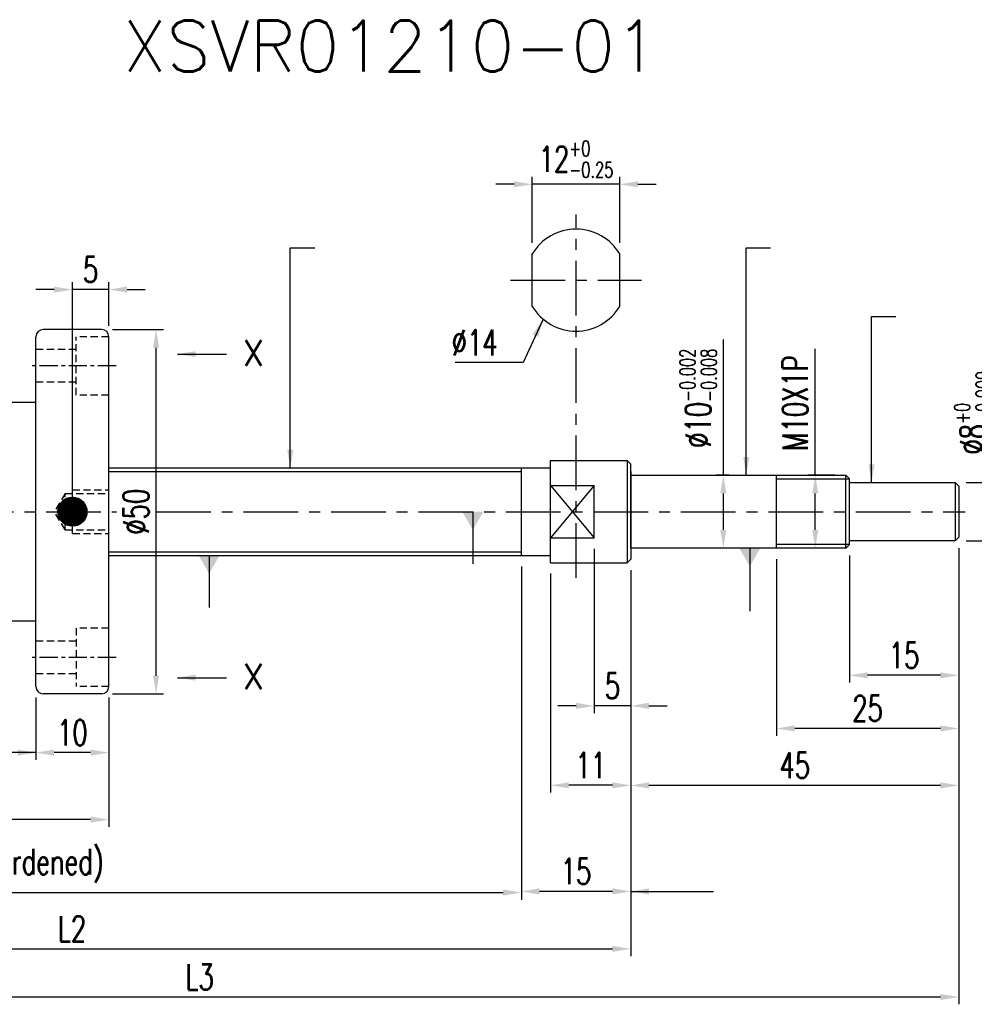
# Model space of a CAD drawing. Extents: x -448 to -99, y 37 to 172.
# Tile 58 of 59: x -347 to -216, y 37 to 172. Entities that reach past the tile are written whole.
import ezdxf

# ---------------------------------------------------------------- set-up
doc = ezdxf.new("R2010")
doc.units = 0
doc.header["$LTSCALE"] = 2
doc.header["$MEASUREMENT"] = 0
doc.header["$PDMODE"] = 2
doc.linetypes.add('CENTER', pattern=[2, 1.25, -0.25, 0.25, -0.25])
doc.linetypes.add('DASHED', pattern=[0.75, 0.5, -0.25])
doc.layers.get('DEFPOINTS').update_dxf_attribs({"linetype": 'CONTINUOUS'})
for name, color, linetype in [('CL', 1, 'CENTER'), ('DIM', 4, 'CONTINUOUS'), ('HID', 2, 'DASHED'), ('OUT', 3, 'CONTINUOUS')]:
    doc.layers.add(name, color=color, linetype=linetype)
doc.styles.add('DIM-7', font='SIMPLEX.shx', dxfattribs={"width": 0.7, "bigfont": 'chineset.shx'})
doc.styles.add('STYLE1', font='txt.shx')
doc.dimstyles.get("Standard").update_dxf_attribs({"dimtxt": 0.18, "dimasz": 0.18, "dimexe": 0.18, "dimexo": 0.0625, "dimgap": 0.09, "dimtad": 0, "dimtih": 1, "dimtoh": 1, "dimdec": 4, "dimzin": 0, "dimdsep": 46, "dimtxsty": 'STANDARD', "dimcen": 0.09, "dimadec": 0, "dimazin": 0, "dimtfac": 1, "dimtdec": 4, "dimtofl": 0, "dimtmove": 0, "dimatfit": 0, "dimfxl": 1, "dimtolj": 1, "dimtzin": 0, "dimarcsym": 0})

# ---------------------------------------------------------------- blocks, each defined once
blk = doc.blocks.new('*D20')
at = {"layer": 'DEFPOINTS', "color": 0, "linetype": 'Continuous', "transparency": 16777216}
for p in [(-416.84, 100.75), (-263.56, 98.25), (-263.56, 44.77)]:
    blk.add_point(p, dxfattribs=at)
at = {"layer": 'DIM', "color": 7, "linetype": 'Continuous', "lineweight": -2, "transparency": 16777216}
for p, q in [((-416.84, 99.25), (-416.84, 43.77)), ((-263.56, 96.75), (-263.56, 43.77)), ((-414.34, 44.77), (-266.06, 44.77))]:
    blk.add_line(p, q, dxfattribs=at)
at = {"layer": 'DIM', "color": 7, "linetype": 'Continuous', "transparency": 16777216}
for points in [[(-414.34, 45.18), (-414.34, 44.35), (-416.84, 44.77)], [(-266.06, 45.18), (-266.06, 44.35), (-263.56, 44.77)]]:
    blk.add_solid(points, dxfattribs=at)
at = {"layer": 'DIM', "color": 7, "linetype": 'Continuous', "transparency": 16777216, "insert": (-340.2, 47.52), "char_height": 3.5, "attachment_point": 5, "style": 'DIM-7'}
blk.add_mtext('\\A1;L2', dxfattribs=at)
blk = doc.blocks.new('*D19')
at = {"layer": 'DEFPOINTS', "color": 0, "linetype": 'Continuous', "transparency": 16777216}
for p in [(-416.84, 100.75), (-278.56, 98.75), (-278.56, 52.5)]:
    blk.add_point(p, dxfattribs=at)
at = {"layer": 'DIM', "color": 7, "linetype": 'Continuous', "lineweight": -2, "transparency": 16777216}
for p, q in [((-416.84, 99.25), (-416.84, 51.5)), ((-278.56, 97.25), (-278.56, 51.5)), ((-414.34, 52.5), (-281.06, 52.5))]:
    blk.add_line(p, q, dxfattribs=at)
at = {"layer": 'DIM', "color": 7, "linetype": 'Continuous', "transparency": 16777216}
for points in [[(-414.34, 52.91), (-414.34, 52.08), (-416.84, 52.5)], [(-281.06, 52.91), (-281.06, 52.08), (-278.56, 52.5)]]:
    blk.add_solid(points, dxfattribs=at)
at = {"layer": 'DIM', "color": 7, "linetype": 'Continuous', "transparency": 16777216, "insert": (-347.7, 56.16), "char_height": 3.5, "attachment_point": 5, "style": 'DIM-7'}
blk.add_mtext('\\A1;L1 (hardened)', dxfattribs=at)
blk = doc.blocks.new('*D16')
at = {"layer": 'DEFPOINTS', "color": 0, "linetype": 'Continuous', "transparency": 16777216}
for p in [(-388.16, 90.75), (-335.16, 80.75), (-388.16, 62.5)]:
    blk.add_point(p, dxfattribs=at)
at = {"layer": 'DIM', "color": 7, "linetype": 'Continuous', "lineweight": -2, "transparency": 16777216}
for p, q in [((-388.16, 89.25), (-388.16, 61.5)), ((-335.16, 79.25), (-335.16, 61.5)), ((-337.66, 62.5), (-385.66, 62.5))]:
    blk.add_line(p, q, dxfattribs=at)
at = {"layer": 'DIM', "color": 7, "linetype": 'Continuous', "transparency": 16777216}
for points in [[(-385.66, 62.92), (-385.66, 62.09), (-388.16, 62.5)], [(-337.66, 62.92), (-337.66, 62.09), (-335.16, 62.5)]]:
    blk.add_solid(points, dxfattribs=at)
at = {"layer": 'DIM', "color": 7, "linetype": 'Continuous', "transparency": 16777216, "insert": (-361.66, 65.25), "char_height": 3.5, "attachment_point": 5, "style": 'DIM-7'}
blk.add_mtext('\\A1;53', dxfattribs=at)
blk = doc.blocks.new('*D14')
at = {"layer": 'DEFPOINTS', "color": 0, "linetype": 'Continuous', "transparency": 16777216}
for p in [(-426.84, 101.25), (-218.56, 101.25), (-426.84, 38.16)]:
    blk.add_point(p, dxfattribs=at)
at = {"layer": 'DIM', "color": 7, "linetype": 'Continuous', "lineweight": -2, "transparency": 16777216}
for p, q in [((-426.84, 99.75), (-426.84, 37.16)), ((-218.56, 99.75), (-218.56, 37.16)), ((-221.06, 38.16), (-424.34, 38.16))]:
    blk.add_line(p, q, dxfattribs=at)
at = {"layer": 'DIM', "color": 7, "linetype": 'Continuous', "transparency": 16777216}
for points in [[(-424.34, 38.58), (-424.34, 37.75), (-426.84, 38.16)], [(-221.06, 38.58), (-221.06, 37.75), (-218.56, 38.16)]]:
    blk.add_solid(points, dxfattribs=at)
at = {"layer": 'DIM', "color": 7, "linetype": 'Continuous', "transparency": 16777216, "insert": (-322.7, 40.91), "char_height": 3.5, "attachment_point": 5, "style": 'DIM-7'}
blk.add_mtext('\\A1;L3', dxfattribs=at)
blk = doc.blocks.new('*D8')
at = {"layer": 'DEFPOINTS', "color": 0, "linetype": 'Continuous', "transparency": 16777216}
for p in [(-278.56, 98.75), (-263.56, 98.25), (-278.56, 52.65)]:
    blk.add_point(p, dxfattribs=at)
at = {"layer": 'DIM', "color": 7, "linetype": 'Continuous', "lineweight": -2, "transparency": 16777216}
for p, q in [((-278.56, 97.25), (-278.56, 51.65)), ((-263.56, 96.75), (-263.56, 51.65)), ((-266.06, 52.65), (-276.06, 52.65))]:
    blk.add_line(p, q, dxfattribs=at)
at = {"layer": 'DIM', "color": 7, "linetype": 'Continuous', "transparency": 16777216}
for points in [[(-276.06, 53.07), (-276.06, 52.23), (-278.56, 52.65)], [(-266.06, 53.07), (-266.06, 52.23), (-263.56, 52.65)]]:
    blk.add_solid(points, dxfattribs=at)
at = {"layer": 'DIM', "color": 7, "linetype": 'Continuous', "transparency": 16777216, "insert": (-271.06, 55.4), "char_height": 3.5, "attachment_point": 5, "style": 'DIM-7'}
blk.add_mtext('\\A1;15', dxfattribs=at)
blk = doc.blocks.new('*D26')
at = {"layer": 'DEFPOINTS', "color": 0, "linetype": 'Continuous', "transparency": 16777216}
for p in [(-340.16, 135.22), (-335.16, 128.75), (-340.16, 104.75)]:
    blk.add_point(p, dxfattribs=at)
at = {"layer": 'DIM', "color": 7, "linetype": 'Continuous', "lineweight": -2, "transparency": 16777216}
for p, q in [((-342.66, 135.22), (-345.16, 135.22)), ((-340.16, 106.25), (-340.16, 136.22)), ((-335.16, 135.22), (-340.16, 135.22)), ((-335.16, 130.25), (-335.16, 136.22)), ((-332.66, 135.22), (-330.16, 135.22))]:
    blk.add_line(p, q, dxfattribs=at)
at = {"layer": 'DIM', "color": 7, "linetype": 'Continuous', "transparency": 16777216}
for points in [[(-342.66, 135.64), (-342.66, 134.81), (-340.16, 135.22)], [(-332.66, 135.64), (-332.66, 134.81), (-335.16, 135.22)]]:
    blk.add_solid(points, dxfattribs=at)
at = {"layer": 'DIM', "color": 7, "linetype": 'Continuous', "transparency": 16777216, "insert": (-337.66, 137.97), "char_height": 3.5, "attachment_point": 5, "style": 'DIM-7'}
blk.add_mtext('\\A1;5', dxfattribs=at)
blk = doc.blocks.new('*D17')
at = {"layer": 'DEFPOINTS', "color": 0, "linetype": 'Continuous', "transparency": 16777216}
for p in [(-336.16, 129.75), (-328.67, 129.75), (-336.16, 79.75)]:
    blk.add_point(p, dxfattribs=at)
at = {"layer": 'DIM', "color": 7, "linetype": 'Continuous', "lineweight": -2, "transparency": 16777216}
for p, q in [((-334.66, 129.75), (-327.67, 129.75)), ((-328.67, 82.25), (-328.67, 127.25)), ((-334.66, 79.75), (-327.67, 79.75))]:
    blk.add_line(p, q, dxfattribs=at)
at = {"layer": 'DIM', "color": 7, "linetype": 'Continuous', "transparency": 16777216}
for points in [[(-329.09, 127.25), (-328.26, 127.25), (-328.67, 129.75)], [(-329.09, 82.25), (-328.26, 82.25), (-328.67, 79.75)]]:
    blk.add_solid(points, dxfattribs=at)
at = {"layer": 'DIM', "color": 7, "linetype": 'Continuous', "transparency": 16777216, "insert": (-331.42, 104.75), "char_height": 3.5, "attachment_point": 5, "rotation": 90, "style": 'DIM-7'}
blk.add_mtext('\\A1;%%c50', dxfattribs=at)
blk = doc.blocks.new('*D15')
at = {"layer": 'DEFPOINTS', "color": 0, "linetype": 'Continuous', "transparency": 16777216}
for p in [(-345.16, 80.75), (-335.16, 80.75), (-345.16, 71.69)]:
    blk.add_point(p, dxfattribs=at)
at = {"layer": 'DIM', "color": 7, "linetype": 'Continuous', "lineweight": -2, "transparency": 16777216}
for p, q in [((-345.16, 79.25), (-345.16, 70.69)), ((-335.16, 79.25), (-335.16, 70.69)), ((-337.66, 71.69), (-342.66, 71.69))]:
    blk.add_line(p, q, dxfattribs=at)
at = {"layer": 'DIM', "color": 7, "linetype": 'Continuous', "transparency": 16777216}
for points in [[(-342.66, 72.11), (-342.66, 71.27), (-345.16, 71.69)], [(-337.66, 72.11), (-337.66, 71.27), (-335.16, 71.69)]]:
    blk.add_solid(points, dxfattribs=at)
at = {"layer": 'DIM', "color": 7, "linetype": 'Continuous', "transparency": 16777216, "insert": (-340.16, 74.44), "char_height": 3.5, "attachment_point": 5, "style": 'DIM-7'}
blk.add_mtext('\\A1;10', dxfattribs=at)
blk = doc.blocks.new('*D9')
at = {"layer": 'DEFPOINTS', "color": 0, "linetype": 'Continuous', "transparency": 16777216}
for p in [(-248.56, 109.75), (-250.85, 99.75), (-248.56, 99.75)]:
    blk.add_point(p, dxfattribs=at)
at = {"layer": 'DIM', "color": 7, "linetype": 'Continuous', "lineweight": -2, "transparency": 16777216}
for p, q in [((-250.85, 109.75), (-250.85, 128.37)), ((-250.06, 109.75), (-251.85, 109.75)), ((-250.85, 102.25), (-250.85, 107.25)), ((-250.06, 99.75), (-251.85, 99.75))]:
    blk.add_line(p, q, dxfattribs=at)
at = {"layer": 'DIM', "color": 7, "linetype": 'Continuous', "transparency": 16777216}
for points in [[(-251.27, 107.25), (-250.44, 107.25), (-250.85, 109.75)], [(-251.27, 102.25), (-250.44, 102.25), (-250.85, 99.75)]]:
    blk.add_solid(points, dxfattribs=at)
at = {"layer": 'DIM', "color": 7, "linetype": 'Continuous', "transparency": 16777216, "insert": (-254.3, 120.31), "char_height": 3.5, "attachment_point": 5, "rotation": 90, "style": 'DIM-7'}
blk.add_mtext('\\A1;%%c10{\\H2.100000;\\S-0.002^ -0.008;}', dxfattribs=at)
blk = doc.blocks.new('*D7')
at = {"layer": 'DEFPOINTS', "color": 0, "linetype": 'Continuous', "transparency": 16777216}
for p in [(-238.24, 109.75), (-234.06, 109.75), (-234.06, 99.75)]:
    blk.add_point(p, dxfattribs=at)
at = {"layer": 'DIM', "color": 7, "linetype": 'Continuous', "lineweight": -2, "transparency": 16777216}
for p, q in [((-238.24, 109.75), (-238.24, 127.08)), ((-235.56, 109.75), (-239.24, 109.75)), ((-238.24, 102.25), (-238.24, 107.25)), ((-235.56, 99.75), (-239.24, 99.75))]:
    blk.add_line(p, q, dxfattribs=at)
at = {"layer": 'DIM', "color": 7, "linetype": 'Continuous', "transparency": 16777216}
for points in [[(-238.65, 107.25), (-237.82, 107.25), (-238.24, 109.75)], [(-238.65, 102.25), (-237.82, 102.25), (-238.24, 99.75)]]:
    blk.add_solid(points, dxfattribs=at)
at = {"layer": 'DIM', "color": 7, "linetype": 'Continuous', "transparency": 16777216, "insert": (-240.99, 119.67), "char_height": 3.5, "attachment_point": 5, "rotation": 90, "style": 'DIM-7'}
blk.add_mtext('\\A1;M10X1P', dxfattribs=at)
blk = doc.blocks.new('*D29')
at = {"layer": 'DEFPOINTS', "color": 0, "linetype": 'Continuous', "transparency": 16777216}
for p in [(-268.56, 101.15), (-263.56, 98.25), (-268.56, 78.11)]:
    blk.add_point(p, dxfattribs=at)
at = {"layer": 'DIM', "color": 7, "linetype": 'Continuous', "lineweight": -2, "transparency": 16777216}
for p, q in [((-268.56, 99.65), (-268.56, 77.11)), ((-263.56, 96.75), (-263.56, 77.11)), ((-271.06, 78.11), (-273.56, 78.11)), ((-263.56, 78.11), (-268.56, 78.11)), ((-261.06, 78.11), (-258.56, 78.11))]:
    blk.add_line(p, q, dxfattribs=at)
at = {"layer": 'DIM', "color": 7, "linetype": 'Continuous', "transparency": 16777216}
for points in [[(-271.06, 78.53), (-271.06, 77.7), (-268.56, 78.11)], [(-261.06, 78.53), (-261.06, 77.7), (-263.56, 78.11)]]:
    blk.add_solid(points, dxfattribs=at)
at = {"layer": 'DIM', "color": 7, "linetype": 'Continuous', "transparency": 16777216, "insert": (-266.06, 80.86), "char_height": 3.5, "attachment_point": 5, "style": 'DIM-7'}
blk.add_mtext('\\A1;5', dxfattribs=at)
blk = doc.blocks.new('*D27')
at = {"layer": 'DEFPOINTS', "color": 0, "linetype": 'Continuous', "transparency": 16777216}
for p in [(-274.56, 97.75), (-263.56, 98.25), (-274.56, 67.21)]:
    blk.add_point(p, dxfattribs=at)
at = {"layer": 'DIM', "color": 7, "linetype": 'Continuous', "lineweight": -2, "transparency": 16777216}
for p, q in [((-274.56, 96.25), (-274.56, 66.21)), ((-263.56, 96.75), (-263.56, 66.21)), ((-266.06, 67.21), (-272.06, 67.21))]:
    blk.add_line(p, q, dxfattribs=at)
at = {"layer": 'DIM', "color": 7, "linetype": 'Continuous', "transparency": 16777216}
for points in [[(-272.06, 67.62), (-272.06, 66.79), (-274.56, 67.21)], [(-266.06, 67.62), (-266.06, 66.79), (-263.56, 67.21)]]:
    blk.add_solid(points, dxfattribs=at)
at = {"layer": 'DIM', "color": 7, "linetype": 'Continuous', "transparency": 16777216, "insert": (-269.06, 69.96), "char_height": 3.5, "attachment_point": 5, "style": 'DIM-7'}
blk.add_mtext('\\A1;11', dxfattribs=at)
blk = doc.blocks.new('*D5')
at = {"layer": 'DEFPOINTS', "color": 0, "linetype": 'Continuous', "transparency": 16777216}
for p in [(-218.56, 101.25), (-263.56, 98.25), (-263.56, 67.2)]:
    blk.add_point(p, dxfattribs=at)
at = {"layer": 'DIM', "color": 7, "linetype": 'Continuous', "lineweight": -2, "transparency": 16777216}
for p, q in [((-218.56, 99.75), (-218.56, 66.2)), ((-263.56, 96.75), (-263.56, 66.2)), ((-221.06, 67.2), (-261.06, 67.2))]:
    blk.add_line(p, q, dxfattribs=at)
at = {"layer": 'DIM', "color": 7, "linetype": 'Continuous', "transparency": 16777216}
for points in [[(-261.06, 67.61), (-261.06, 66.78), (-263.56, 67.2)], [(-221.06, 67.61), (-221.06, 66.78), (-218.56, 67.2)]]:
    blk.add_solid(points, dxfattribs=at)
at = {"layer": 'DIM', "color": 7, "linetype": 'Continuous', "transparency": 16777216, "insert": (-241.06, 69.95), "char_height": 3.5, "attachment_point": 5, "style": 'DIM-7'}
blk.add_mtext('\\A1;45', dxfattribs=at)
blk = doc.blocks.new('*D4')
at = {"layer": 'DEFPOINTS', "color": 0, "linetype": 'Continuous', "transparency": 16777216}
for p in [(-218.56, 101.25), (-243.56, 99.75), (-243.56, 75.01)]:
    blk.add_point(p, dxfattribs=at)
at = {"layer": 'DIM', "color": 7, "linetype": 'Continuous', "lineweight": -2, "transparency": 16777216}
for p, q in [((-218.56, 99.75), (-218.56, 74.01)), ((-243.56, 98.25), (-243.56, 74.01)), ((-221.06, 75.01), (-241.06, 75.01))]:
    blk.add_line(p, q, dxfattribs=at)
at = {"layer": 'DIM', "color": 7, "linetype": 'Continuous', "transparency": 16777216}
for points in [[(-241.06, 75.43), (-241.06, 74.6), (-243.56, 75.01)], [(-221.06, 75.43), (-221.06, 74.6), (-218.56, 75.01)]]:
    blk.add_solid(points, dxfattribs=at)
at = {"layer": 'DIM', "color": 7, "linetype": 'Continuous', "transparency": 16777216, "insert": (-231.06, 77.76), "char_height": 3.5, "attachment_point": 5, "style": 'DIM-7'}
blk.add_mtext('\\A1;25', dxfattribs=at)
blk = doc.blocks.new('*D3')
at = {"layer": 'DEFPOINTS', "color": 0, "linetype": 'Continuous', "transparency": 16777216}
for p in [(-233.56, 100.25), (-218.56, 101.25), (-233.56, 82.3)]:
    blk.add_point(p, dxfattribs=at)
at = {"layer": 'DIM', "color": 7, "linetype": 'Continuous', "lineweight": -2, "transparency": 16777216}
for p, q in [((-233.56, 98.75), (-233.56, 81.3)), ((-218.56, 99.75), (-218.56, 81.3)), ((-221.06, 82.3), (-231.06, 82.3))]:
    blk.add_line(p, q, dxfattribs=at)
at = {"layer": 'DIM', "color": 7, "linetype": 'Continuous', "transparency": 16777216}
for points in [[(-231.06, 82.71), (-231.06, 81.88), (-233.56, 82.3)], [(-221.06, 82.71), (-221.06, 81.88), (-218.56, 82.3)]]:
    blk.add_solid(points, dxfattribs=at)
at = {"layer": 'DIM', "color": 7, "linetype": 'Continuous', "transparency": 16777216, "insert": (-226.06, 85.05), "char_height": 3.5, "attachment_point": 5, "style": 'DIM-7'}
blk.add_mtext('\\A1;15', dxfattribs=at)
blk = doc.blocks.new('*D6')
at = {"layer": 'DEFPOINTS', "color": 0, "linetype": 'Continuous', "transparency": 16777216}
for p in [(-219.06, 108.75), (-213.16, 108.75), (-219.06, 100.75)]:
    blk.add_point(p, dxfattribs=at)
at = {"layer": 'DIM', "color": 7, "linetype": 'Continuous', "lineweight": -2, "transparency": 16777216}
for p, q in [((-213.16, 108.75), (-213.16, 125.43)), ((-217.56, 108.75), (-212.16, 108.75)), ((-213.16, 103.25), (-213.16, 106.25)), ((-217.56, 100.75), (-212.16, 100.75))]:
    blk.add_line(p, q, dxfattribs=at)
at = {"layer": 'DIM', "color": 7, "linetype": 'Continuous', "transparency": 16777216}
for points in [[(-213.58, 106.25), (-212.75, 106.25), (-213.16, 108.75)], [(-213.58, 103.25), (-212.75, 103.25), (-213.16, 100.75)]]:
    blk.add_solid(points, dxfattribs=at)
at = {"layer": 'DIM', "color": 7, "linetype": 'Continuous', "transparency": 16777216, "insert": (-216.61, 118.34), "char_height": 3.5, "attachment_point": 5, "rotation": 90, "style": 'DIM-7'}
blk.add_mtext('\\A1;%%C8{\\H2.100000;\\S+0^ -0.009;}', dxfattribs=at)
blk = doc.blocks.new('*D28')
at = {"layer": 'DEFPOINTS', "color": 0, "linetype": 'Continuous', "transparency": 16777216}
for p in [(-277.06, 149.67), (-277.06, 140.13), (-265.06, 140.13)]:
    blk.add_point(p, dxfattribs=at)
at = {"layer": 'DIM', "color": 7, "linetype": 'Continuous', "lineweight": -2, "transparency": 16777216}
for p, q in [((-277.06, 141.63), (-277.06, 150.67)), ((-265.06, 141.63), (-265.06, 150.67)), ((-279.56, 149.67), (-282.06, 149.67)), ((-265.06, 149.67), (-277.06, 149.67)), ((-262.56, 149.67), (-260.06, 149.67))]:
    blk.add_line(p, q, dxfattribs=at)
at = {"layer": 'DIM', "color": 7, "linetype": 'Continuous', "transparency": 16777216}
for points in [[(-279.56, 150.09), (-279.56, 149.26), (-277.06, 149.67)], [(-262.56, 150.09), (-262.56, 149.26), (-265.06, 149.67)]]:
    blk.add_solid(points, dxfattribs=at)
at = {"layer": 'DIM', "color": 7, "linetype": 'Continuous', "transparency": 16777216, "insert": (-271.06, 153.12), "char_height": 3.5, "attachment_point": 5, "style": 'DIM-7'}
blk.add_mtext('\\A1;12{\\H2.100000;\\S+0^ -0.25;}', dxfattribs=at)

msp = doc.modelspace()

# ---------------------------------------------------------------- hatches: boundary and pattern name
at = {"layer": 'DIM', "linetype": 'Continuous'}
h = msp.add_hatch(dxfattribs=at)
h.set_pattern_fill('ANSI31', style=0)
h.set_pattern_definition([(45, (-401.33413, 0), (-0.08838835, 0.08838835), [])])
edge = h.paths.add_edge_path()
edge.add_arc((-340.155, 104.752), 2, 0, 360)

# ---------------------------------------------------------------- linework, layer by layer
at = {"layer": 'CL', "color": 7, "linetype": 'CENTER', "ltscale": 3}
for p, q in [((-271.061, 95.682), (-271.061, 145.523)), ((-280.061, 136.523), (-262.061, 136.523)), ((-427.735, 104.752), (-334.093, 104.752)), ((-328.674, 104.752), (-217.654, 104.752))]:
    msp.add_line(p, q, dxfattribs=at)
at = {"layer": 'CL', "color": 7}
for p, q in [((-334.155, 124.752), (-346.155, 124.752)), ((-334.155, 84.752), (-346.155, 84.752))]:
    msp.add_line(p, q, dxfattribs=at)
at = {"layer": 'DIM', "color": 7, "linetype": 'Continuous'}
for p, q in [((-335.155, 110.252), (-278.561, 110.252)), ((-274.561, 108.357), (-268.561, 101.146)), ((-268.561, 108.357), (-274.561, 101.146)), ((-243.561, 109.252), (-233.561, 109.252)), ((-233.561, 100.252), (-243.561, 100.252)), ((-335.155, 99.252), (-278.561, 99.252))]:
    msp.add_line(p, q, dxfattribs=at)
msp.add_circle((-340.155, 104.752), 2, dxfattribs=at)
at = {"layer": 'HID', "color": 7}
for p, q in [((-339.655, 120.752), (-339.655, 128.752)), ((-335.155, 128.752), (-339.655, 128.752)), ((-339.655, 127.002), (-345.155, 127.002)), ((-339.655, 122.502), (-345.155, 122.502)), ((-335.155, 120.752), (-339.655, 120.752)), ((-341.155, 107.252), (-342.599, 104.752)), ((-341.155, 102.252), (-341.155, 107.252)), ((-341.155, 107.252), (-335.155, 107.252)), ((-340.155, 101.752), (-340.155, 107.752)), ((-340.155, 107.752), (-335.155, 107.752)), ((-341.155, 102.252), (-342.599, 104.752)), ((-341.155, 102.252), (-335.155, 102.252)), ((-340.155, 101.752), (-335.155, 101.752)), ((-339.655, 88.752), (-339.655, 80.752)), ((-335.155, 88.752), (-339.655, 88.752)), ((-339.655, 87.002), (-345.155, 87.002)), ((-339.655, 82.502), (-345.155, 82.502)), ((-335.155, 80.752), (-339.655, 80.752))]:
    msp.add_line(p, q, dxfattribs=at)
at = {"layer": 'OUT', "color": 7, "linetype": 'Continuous'}
for p, q in [((-277.061, 132.917), (-277.061, 140.128)), ((-265.061, 132.917), (-265.061, 140.128)), ((-274.561, 97.752), (-274.561, 111.752)), ((-274.561, 111.752), (-264.061, 111.752)), ((-264.061, 111.752), (-264.061, 97.752)), ((-264.061, 111.752), (-263.561, 111.252)), ((-263.561, 99.752), (-263.561, 111.252)), ((-335.155, 110.752), (-278.561, 110.752)), ((-278.561, 98.752), (-278.561, 110.752)), ((-278.561, 110.752), (-274.561, 110.752)), ((-263.561, 110.252), (-263.561, 98.252)), ((-263.561, 109.752), (-234.061, 109.752)), ((-243.561, 99.752), (-243.561, 109.752)), ((-234.061, 99.752), (-234.061, 109.752)), ((-234.061, 109.752), (-233.561, 109.252)), ((-274.561, 108.357), (-268.561, 108.357)), ((-268.561, 101.146), (-268.561, 108.357)), ((-233.561, 100.252), (-233.561, 109.252)), ((-233.561, 108.752), (-219.061, 108.752)), ((-219.061, 108.752), (-219.061, 100.752)), ((-219.061, 108.752), (-218.561, 108.252)), ((-218.561, 108.252), (-218.561, 101.252)), ((-274.561, 101.146), (-268.561, 101.146)), ((-233.561, 100.252), (-234.061, 99.752)), ((-219.061, 100.752), (-233.561, 100.752)), ((-218.561, 101.252), (-219.061, 100.752)), ((-335.155, 98.752), (-278.561, 98.752)), ((-278.561, 98.752), (-274.561, 98.752)), ((-234.061, 99.752), (-263.561, 99.752)), ((-274.561, 97.752), (-264.061, 97.752)), ((-263.561, 98.252), (-264.061, 97.752))]:
    msp.add_line(p, q, dxfattribs=at)
at = {"layer": 'OUT', "color": 7}
for p, q in [((-336.155, 129.752), (-344.155, 129.752)), ((-345.155, 80.752), (-345.155, 128.752)), ((-335.155, 80.752), (-335.155, 128.752)), ((-345.155, 119.752), (-387.155, 119.752)), ((-345.155, 89.752), (-387.155, 89.752)), ((-336.155, 79.752), (-344.155, 79.752))]:
    msp.add_line(p, q, dxfattribs=at)
at = {"layer": 'OUT', "color": 7, "linetype": 'Continuous'}
for start, end in [(31.00272, 148.99728), (211.00272, 328.99728)]:
    msp.add_arc((-271.061, 136.523), 7, start, end, dxfattribs=at)
at = {"layer": 'OUT', "color": 7}
for centre, start, end in [((-344.155, 128.752), 90, 180), ((-336.155, 128.752), 0, 90), ((-344.155, 80.752), 180, 270), ((-336.155, 80.752), 270, 0)]:
    msp.add_arc(centre, 1, start, end, dxfattribs=at)

# ---------------------------------------------------------------- texts
at = {"layer": 'DIM', "color": 7, "linetype": 'Continuous', "style": 'STYLE1'}
for s, height, p in [('XSVR01210-01', 7, (-333.223, 165.128)), ('X', 3.5, (-316.803, 124.769)), ('X', 3.5, (-316.803, 80.378))]:
    msp.add_text(s, height=height, dxfattribs=at).set_placement(p)
at = {"layer": 'DIM', "color": 7, "linetype": 'Continuous', "insert": (-281.824, 127.952), "char_height": 3.5, "attachment_point": 6, "style": 'DIM-7'}
msp.add_mtext('\\A1;%%c14', dxfattribs=at)

# ---------------------------------------------------------------- dimensions: what is measured, and where the dimension line sits
at = {"layer": 'DIM', "color": 7, "linetype": 'Continuous'}
for base, p1, p2, override, picture, middle in [((-277.061, 149.672), (-265.061, 140.128), (-277.061, 140.128), {"dimtxt": 3.5, "dimasz": 2.5, "dimexe": 1, "dimexo": 1.5, "dimgap": 1, "dimtad": 1, "dimtih": 0, "dimtoh": 0, "dimdec": 2, "dimzin": 8, "dimtxsty": 'DIM-7', "dimclrd": 7, "dimclre": 7, "dimclrt": 7, "dimtol": 1, "dimtm": 0.25, "dimtfac": 0.6, "dimtix": 1, "dimtofl": 1, "dimatfit": 3, "dimtzin": 8}, '*D28', (-271.061, 153.122)), ((-340.155, 135.223), (-335.155, 128.752), (-340.155, 104.752), {"dimtxt": 3.5, "dimasz": 2.5, "dimexe": 1, "dimexo": 1.5, "dimgap": 1, "dimtad": 1, "dimtih": 0, "dimtoh": 0, "dimdec": 2, "dimzin": 8, "dimtxsty": 'DIM-7', "dimclrd": 7, "dimclre": 7, "dimclrt": 7, "dimtfac": 0.6, "dimtix": 1, "dimtofl": 1, "dimatfit": 3, "dimtzin": 8}, '*D26', (-337.655, 137.973)), ((-268.561, 78.114), (-263.561, 98.252), (-268.561, 101.146), {"dimtxt": 3.5, "dimasz": 2.5, "dimexe": 1, "dimexo": 1.5, "dimgap": 1, "dimtad": 1, "dimtih": 0, "dimtoh": 0, "dimdec": 2, "dimzin": 8, "dimtxsty": 'DIM-7', "dimclrd": 7, "dimclre": 7, "dimclrt": 7, "dimtfac": 0.6, "dimtix": 1, "dimtofl": 1, "dimatfit": 3, "dimtzin": 8}, '*D29', (-266.061, 80.864)), ((-263.561, 67.197), (-218.561, 101.252), (-263.561, 98.252), {"dimtxt": 3.5, "dimasz": 2.5, "dimexe": 1, "dimexo": 1.5, "dimgap": 1, "dimtad": 1, "dimtih": 0, "dimtoh": 0, "dimdec": 2, "dimzin": 8, "dimtxsty": 'DIM-7', "dimclrd": 7, "dimclre": 7, "dimclrt": 7, "dimtfac": 0.6, "dimtix": 1, "dimtofl": 1, "dimatfit": 3, "dimtzin": 8}, '*D5', (-241.061, 69.947)), ((-243.561, 75.013), (-218.561, 101.252), (-243.561, 99.752), {"dimtxt": 3.5, "dimasz": 2.5, "dimexe": 1, "dimexo": 1.5, "dimgap": 1, "dimtad": 1, "dimtih": 0, "dimtoh": 0, "dimdec": 2, "dimzin": 8, "dimtxsty": 'DIM-7', "dimclrd": 7, "dimclre": 7, "dimclrt": 7, "dimtfac": 0.6, "dimtix": 1, "dimtofl": 1, "dimatfit": 3, "dimtzin": 8}, '*D4', (-231.061, 77.763)), ((-233.561, 82.295), (-218.561, 101.252), (-233.561, 100.252), {"dimtxt": 3.5, "dimasz": 2.5, "dimexe": 1, "dimexo": 1.5, "dimgap": 1, "dimtad": 1, "dimtih": 0, "dimtoh": 0, "dimdec": 2, "dimzin": 8, "dimtxsty": 'DIM-7', "dimclrd": 7, "dimclre": 7, "dimclrt": 7, "dimtfac": 0.6, "dimtix": 1, "dimtofl": 1, "dimatfit": 3, "dimtzin": 8}, '*D3', (-226.061, 85.045)), ((-278.561, 52.651), (-263.561, 98.252), (-278.561, 98.752), {"dimtxt": 3.5, "dimasz": 2.5, "dimexe": 1, "dimexo": 1.5, "dimgap": 1, "dimtad": 1, "dimtih": 0, "dimtoh": 0, "dimdec": 2, "dimzin": 8, "dimtxsty": 'DIM-7', "dimclrd": 7, "dimclre": 7, "dimclrt": 7, "dimtfac": 0.6, "dimtix": 1, "dimtofl": 1, "dimatfit": 3, "dimtzin": 8}, '*D8', (-271.061, 55.401)), ((-274.561, 67.208), (-263.561, 98.252), (-274.561, 97.752), {"dimtxt": 3.5, "dimasz": 2.5, "dimexe": 1, "dimexo": 1.5, "dimgap": 1, "dimtad": 1, "dimtih": 0, "dimtoh": 0, "dimdec": 2, "dimzin": 8, "dimtxsty": 'DIM-7', "dimclrd": 7, "dimclre": 7, "dimclrt": 7, "dimtfac": 0.6, "dimtix": 1, "dimtofl": 1, "dimatfit": 3, "dimtzin": 8}, '*D27', (-269.061, 69.958)), ((-388.155, 62.504), (-335.155, 80.752), (-388.155, 90.752), {"dimtxt": 3.5, "dimasz": 2.5, "dimexe": 1, "dimexo": 1.5, "dimgap": 1, "dimtad": 1, "dimtih": 0, "dimtoh": 0, "dimdec": 2, "dimzin": 8, "dimtxsty": 'DIM-7', "dimclrd": 7, "dimclre": 7, "dimclrt": 7, "dimtfac": 0.6, "dimtix": 1, "dimtofl": 1, "dimatfit": 3, "dimtzin": 8}, '*D16', (-361.655, 65.254)), ((-345.155, 71.689), (-335.155, 80.752), (-345.155, 80.752), {"dimtxt": 3.5, "dimasz": 2.5, "dimexe": 1, "dimexo": 1.5, "dimgap": 1, "dimtad": 1, "dimtih": 0, "dimtoh": 0, "dimdec": 2, "dimzin": 8, "dimtxsty": 'DIM-7', "dimclrd": 7, "dimclre": 7, "dimclrt": 7, "dimtfac": 0.6, "dimtix": 1, "dimtofl": 1, "dimatfit": 3, "dimtzin": 8}, '*D15', (-340.155, 74.439))]:
    dim = msp.add_linear_dim(base=base, p1=p1, p2=p2, dimstyle='STANDARD', override=override, dxfattribs=at)
    dim.commit()
    dim.dimension.update_dxf_attribs({"geometry": picture, "text_midpoint": middle})
for base, p1, p2, text, override, picture, middle in [((-250.852, 99.752), (-248.556, 109.752), (-248.556, 99.752), '%%c<>', {"dimtxt": 3.5, "dimasz": 2.5, "dimexe": 1, "dimexo": 1.5, "dimgap": 1, "dimtad": 1, "dimtih": 0, "dimtoh": 0, "dimdec": 2, "dimzin": 8, "dimtxsty": 'DIM-7', "dimclrd": 7, "dimclre": 7, "dimclrt": 7, "dimtol": 1, "dimtp": -0.002, "dimtm": 0.008, "dimtfac": 0.6, "dimtix": 1, "dimtofl": 1, "dimatfit": 3, "dimtzin": 8}, '*D9', (-250.852, 120.31)), ((-213.164, 108.752), (-219.061, 100.752), (-219.061, 108.752), '%%C<>', {"dimtxt": 3.5, "dimasz": 2.5, "dimexe": 1, "dimexo": 1.5, "dimgap": 1, "dimtad": 1, "dimtih": 0, "dimtoh": 0, "dimdec": 2, "dimzin": 8, "dimtxsty": 'DIM-7', "dimclrd": 7, "dimclre": 7, "dimclrt": 7, "dimtol": 1, "dimtm": 0.009, "dimtfac": 0.6, "dimtix": 1, "dimtofl": 1, "dimatfit": 3, "dimtzin": 8}, '*D6', (-213.164, 118.342)), ((-238.236, 109.752), (-234.061, 99.752), (-234.061, 109.752), 'M<>X1P', {"dimtxt": 3.5, "dimasz": 2.5, "dimexe": 1, "dimexo": 1.5, "dimgap": 1, "dimtad": 1, "dimtih": 0, "dimtoh": 0, "dimdec": 2, "dimzin": 8, "dimtxsty": 'DIM-7', "dimclrd": 7, "dimclre": 7, "dimclrt": 7, "dimtfac": 0.6, "dimtix": 1, "dimtofl": 1, "dimatfit": 3, "dimtzin": 8}, '*D7', (-238.236, 119.668))]:
    dim = msp.add_linear_dim(base=base, p1=p1, p2=p2, angle=90, text=text, dimstyle='STANDARD', override=override, dxfattribs=at)
    dim.commit()
    dim.dimension.update_dxf_attribs({"geometry": picture, "text_midpoint": middle, "dimtype": 160})
dim = msp.add_linear_dim(base=(-328.674, 129.752), p1=(-336.155, 79.752), p2=(-336.155, 129.752), angle=90, text='%%c<>', dimstyle='STANDARD', override={"dimtxt": 3.5, "dimasz": 2.5, "dimexe": 1, "dimexo": 1.5, "dimgap": 1, "dimtad": 1, "dimtih": 0, "dimtoh": 0, "dimdec": 2, "dimzin": 8, "dimtxsty": 'DIM-7', "dimclrd": 7, "dimclre": 7, "dimclrt": 7, "dimtfac": 0.6, "dimtix": 1, "dimtofl": 1, "dimatfit": 3, "dimtzin": 8}, dxfattribs=at)
dim.commit()
dim.dimension.update_dxf_attribs({"geometry": '*D17', "text_midpoint": (-331.424, 104.752)})
for base, p1, p2, text, picture, middle in [((-426.839, 38.163), (-218.561, 101.252), (-426.839, 101.252), 'L3', '*D14', (-322.7, 40.913)), ((-263.561, 44.767), (-416.839, 100.752), (-263.561, 98.252), 'L2', '*D20', (-340.2, 47.517)), ((-278.561, 52.496), (-416.839, 100.752), (-278.561, 98.752), 'L1 (hardened)', '*D19', (-347.7, 56.163))]:
    dim = msp.add_linear_dim(base=base, p1=p1, p2=p2, text=text, dimstyle='STANDARD', override={"dimtxt": 3.5, "dimasz": 2.5, "dimexe": 1, "dimexo": 1.5, "dimgap": 1, "dimtad": 1, "dimtih": 0, "dimtoh": 0, "dimdec": 2, "dimzin": 8, "dimtxsty": 'DIM-7', "dimclrd": 7, "dimclre": 7, "dimclrt": 7, "dimtfac": 0.6, "dimtix": 1, "dimtofl": 1, "dimatfit": 3, "dimtzin": 8}, dxfattribs=at)
    dim.commit()
    dim.dimension.update_dxf_attribs({"geometry": picture, "text_midpoint": middle})

# ---------------------------------------------------------------- leaders
for points, override in [([(-310.263, 110.752), (-310.263, 140.964), (-306.915, 140.964)], {"dimtxt": 3.5, "dimasz": 2.5, "dimexe": 1, "dimexo": 1.5, "dimgap": 1, "dimtad": 1, "dimtih": 0, "dimtoh": 0, "dimdec": 2, "dimzin": 8, "dimtxsty": 'DIM-7', "dimclrd": 7, "dimclre": 7, "dimclrt": 7, "dimtfac": 0.6, "dimtix": 1, "dimtofl": 1, "dimatfit": 3, "dimtzin": 8}), ([(-247.712, 109.752), (-247.712, 140.964), (-244.364, 140.964)], {"dimtxt": 3.5, "dimasz": 2.5, "dimexe": 1, "dimexo": 1.5, "dimgap": 1, "dimtad": 1, "dimtih": 0, "dimtoh": 0, "dimdec": 2, "dimzin": 8, "dimtxsty": 'DIM-7', "dimclrd": 7, "dimclre": 7, "dimclrt": 7, "dimtfac": 0.6, "dimtix": 1, "dimtofl": 1, "dimatfit": 3, "dimtzin": 8}), ([(-230.521, 108.752), (-230.521, 131.526), (-227.173, 131.526)], {"dimtxt": 3.5, "dimasz": 2.5, "dimexe": 1, "dimexo": 1.5, "dimgap": 1, "dimtad": 1, "dimtih": 0, "dimtoh": 0, "dimdec": 2, "dimzin": 8, "dimtxsty": 'DIM-7', "dimclrd": 7, "dimclre": 7, "dimclrt": 7, "dimtfac": 0.6, "dimtix": 1, "dimtofl": 1, "dimatfit": 3, "dimtzin": 8}), ([(-325.733, 126.367), (-319, 126.367)], {"dimtxt": 3.5, "dimasz": 2.5, "dimexe": 1, "dimexo": 1.5, "dimgap": 1, "dimtad": 1, "dimtih": 0, "dimtoh": 0, "dimdec": 2, "dimzin": 8, "dimtxsty": 'DIM-7', "dimclrd": 7, "dimclre": 7, "dimclrt": 7, "dimtfac": 0.6, "dimtix": 1, "dimtofl": 1, "dimatfit": 3, "dimtzin": 8}), ([(-285.222, 104.752), (-285.222, 97.619)], {"dimtxt": 3.5, "dimasz": 2.5, "dimexe": 1, "dimexo": 1.5, "dimgap": 1, "dimtad": 1, "dimtih": 0, "dimtoh": 0, "dimdec": 2, "dimzin": 8, "dimtxsty": 'DIM-7', "dimclrd": 7, "dimclre": 7, "dimclrt": 7, "dimtfac": 0.6, "dimtix": 1, "dimtofl": 1, "dimatfit": 3, "dimldrblk": 'DATUMFILLED', "dimtzin": 8}), ([(-321.402, 98.752), (-321.402, 91.619)], {"dimtxt": 3.5, "dimasz": 2.5, "dimexe": 1, "dimexo": 1.5, "dimgap": 1, "dimtad": 1, "dimtih": 0, "dimtoh": 0, "dimdec": 2, "dimzin": 8, "dimtxsty": 'DIM-7', "dimclrd": 7, "dimclre": 7, "dimclrt": 7, "dimtfac": 0.6, "dimtix": 1, "dimtofl": 1, "dimatfit": 3, "dimldrblk": 'DATUMFILLED', "dimtzin": 8}), ([(-247.225, 99.752), (-247.225, 91.107)], {"dimtxt": 3.5, "dimasz": 2.5, "dimexe": 1, "dimexo": 1.5, "dimgap": 1, "dimtad": 1, "dimtih": 0, "dimtoh": 0, "dimdec": 2, "dimzin": 8, "dimtxsty": 'DIM-7', "dimclrd": 7, "dimclre": 7, "dimclrt": 7, "dimtfac": 0.6, "dimtix": 1, "dimtofl": 1, "dimatfit": 3, "dimldrblk": 'DATUMFILLED', "dimtzin": 8}), ([(-325.733, 81.976), (-319, 81.976)], {"dimtxt": 3.5, "dimasz": 2.5, "dimexe": 1, "dimexo": 1.5, "dimgap": 1, "dimtad": 1, "dimtih": 0, "dimtoh": 0, "dimdec": 2, "dimzin": 8, "dimtxsty": 'DIM-7', "dimclrd": 7, "dimclre": 7, "dimclrt": 7, "dimtfac": 0.6, "dimtix": 1, "dimtofl": 1, "dimatfit": 3, "dimtzin": 8}), ([(-345.155, 71.689), (-352.841, 71.689)], {"dimtxt": 3.5, "dimasz": 2.5, "dimexe": 1, "dimexo": 1.5, "dimgap": 1, "dimtad": 1, "dimtih": 0, "dimtoh": 0, "dimdec": 2, "dimzin": 8, "dimtxsty": 'DIM-7', "dimclrd": 7, "dimclre": 4, "dimclrt": 7, "dimtfac": 0.6, "dimtix": 1, "dimtofl": 1, "dimtzin": 8}), ([(-263.561, 52.651), (-252.215, 52.651)], {"dimtxt": 3.5, "dimasz": 2.5, "dimexe": 1, "dimexo": 1.5, "dimgap": 1, "dimtad": 1, "dimtih": 0, "dimtoh": 0, "dimdec": 2, "dimzin": 8, "dimtxsty": 'DIM-7', "dimclrd": 7, "dimclre": 7, "dimclrt": 7, "dimtfac": 0.6, "dimtix": 1, "dimtofl": 1, "dimatfit": 3, "dimtzin": 8})]:
    msp.add_leader(points, dimstyle='STANDARD', override=override, dxfattribs=at)
at = {"layer": 'DIM', "color": 7, "linetype": 'Continuous', "annotation_type": 0, "has_hookline": 1, "hookline_direction": 1, "text_width": 5.833}
msp.add_leader([(-275.573, 131.171), (-278.324, 125.202), (-280.824, 125.202)], dimstyle='STANDARD', override={"dimtxt": 3.5, "dimasz": 2.5, "dimexe": 1, "dimexo": 1.5, "dimgap": 1, "dimtad": 1, "dimtih": 0, "dimtoh": 0, "dimdec": 2, "dimzin": 8, "dimtxsty": 'DIM-7', "dimclrd": 7, "dimclre": 7, "dimclrt": 7, "dimtfac": 0.6, "dimtix": 1, "dimtofl": 1, "dimatfit": 3, "dimtzin": 8}, dxfattribs=at)

doc.saveas('drawing.dxf')
